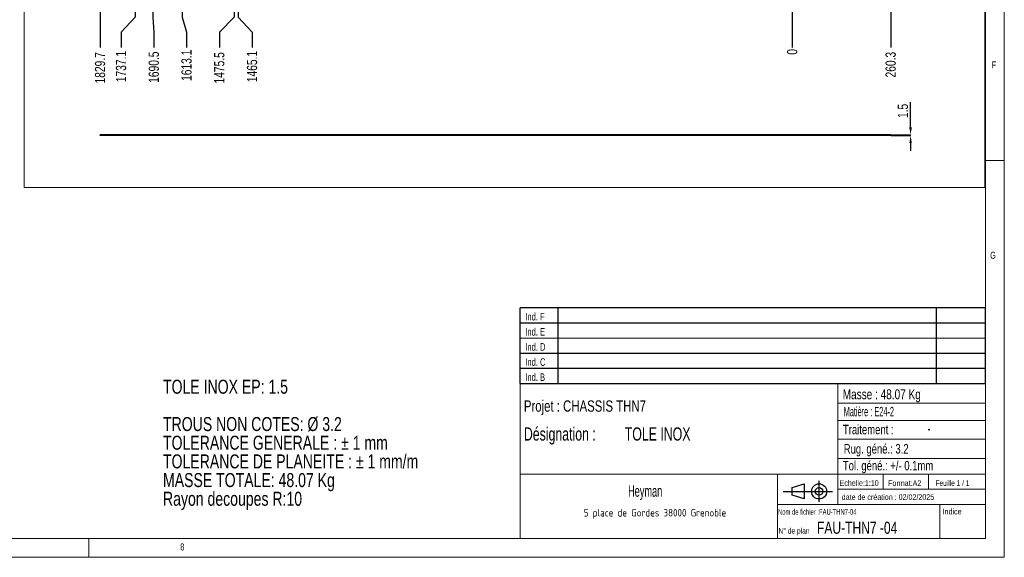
# Model space of a CAD drawing. Header units: millimetres. Extents: x 5 to 589, y 5 to 415.
# Tile 10 of 14: x 329 to 589, y 5 to 147. Entities that reach past the tile are written whole.
import ezdxf

# ---------------------------------------------------------------- set-up
doc = ezdxf.new("R2010")
doc.units = ezdxf.units.MM
doc.header["$PDSIZE"] = -1
doc.layers.add('COTES', color=1, linetype='Continuous')
doc.layers.add('NOTES', color=6, linetype='Continuous')
doc.layers.add('TRAIT-FORT', color=4, linetype='Continuous', lineweight=25)
doc.styles.add('SLDTEXTSTYLE0', font='TXT', dxfattribs={"width": 0.75})
doc.styles.add('SLDTEXTSTYLE1', font='TXT', dxfattribs={"width": 0.605})
doc.styles.add('SLDTEXTSTYLE2', font='TXT', dxfattribs={"width": 0.617423})
doc.styles.add('SLDTEXTSTYLE3', font='TXT', dxfattribs={"width": 0.7})
doc.styles.add('SLDTEXTSTYLE4', font='TXT', dxfattribs={"width": 0.535475})
doc.styles.add('SLDTEXTSTYLE5', font='ISOCP3', dxfattribs={"width": 0.96})
doc.styles.add('SLDTEXTSTYLE6', font='TXT', dxfattribs={"width": 0.692308})
doc.styles.add('SLDTEXTSTYLE7', font='TXT', dxfattribs={"width": 0.695728})
doc.dimstyles.new('SLDDIMSTYLE0', dxfattribs={"dimtxt": 2.7, "dimasz": 0.333333, "dimexe": 0, "dimexo": 0.0625, "dimgap": 0.675, "dimtad": 0, "dimtih": 1, "dimtoh": 1, "dimdec": 1, "dimlfac": 10, "dimrnd": 1e-09, "dimdsep": 46, "dimtxsty": 'SLDTEXTSTYLE0', "dimblk1": 'ORIGIN', "dimblk2": 'ORIGIN', "dimsah": 1, "dimcen": 0.09, "dimadec": 0, "dimazin": 2, "dimtfac": 1, "dimtdec": 1, "dimtofl": 0, "dimtmove": 0, "dimatfit": 3, "dimldrblk": 'ORIGIN', "dimfxl": 1, "dimfrac": 2, "dimtolj": 1, "dimtzin": 12, "dimarcsym": 0})
doc.dimstyles.new('SLDDIMSTYLE1', dxfattribs={"dimtxt": 2.7, "dimasz": 2, "dimexe": 0, "dimexo": 0.0625, "dimgap": 0.675, "dimtad": 0, "dimtih": 1, "dimtoh": 1, "dimdec": 1, "dimlfac": 10, "dimrnd": 1e-09, "dimzin": 12, "dimdsep": 46, "dimtxsty": 'SLDTEXTSTYLE0', "dimsah": 1, "dimcen": 0.09, "dimadec": 0, "dimazin": 3, "dimtfac": 1, "dimtdec": 1, "dimtofl": 0, "dimtmove": 0, "dimatfit": 3, "dimfxl": 1, "dimfrac": 2, "dimtolj": 1, "dimtzin": 12, "dimarcsym": 0})
doc.dimstyles.new('SLDDIMSTYLE6', dxfattribs={"dimtxt": 2.7, "dimasz": 2, "dimexe": 0, "dimexo": 0.0625, "dimgap": 0.675, "dimtad": 1, "dimdec": 1, "dimlfac": 10, "dimrnd": 1e-09, "dimzin": 12, "dimdsep": 46, "dimtxsty": 'SLDTEXTSTYLE0', "dimsah": 1, "dimcen": 0.09, "dimadec": 0, "dimazin": 3, "dimtfac": 1, "dimtdec": 1, "dimtmove": 0, "dimatfit": 0, "dimfxl": 1, "dimfrac": 2, "dimtolj": 1, "dimtzin": 12, "dimarcsym": 0})

# ---------------------------------------------------------------- blocks, each defined once
blk = doc.blocks.new('Bloc12')
for p, q in [((9.48, 0), (9.48, 5.6)), ((0, 2.8), (12.98, 2.8)), ((2.32, 3.8), (5.55, 4.8)), ((2.32, 1.8), (2.32, 3.8)), ((5.55, 4.8), (5.55, 0.8)), ((5.55, 0.8), (2.32, 1.8))]:
    blk.add_line(p, q)
for radius in [2, 1]:
    blk.add_circle((9.48, 2.8), radius)
blk = doc.blocks.new('Bloc11')
for p, q in [((123, 20), (0, 20)), ((0, 0), (0, 20)), ((10, 20), (10, 0)), ((110, 20), (110, 0)), ((123, 0), (123, 20)), ((0, 16), (123, 16)), ((0, 8), (123, 8)), ((0, 4), (123, 4)), ((0, 0), (123, 0))]:
    blk.add_line(p, q)
at = {"color": 7, "linetype": 'Continuous', "lineweight": 18}
blk.add_line((0, 12), (123, 12), dxfattribs=at)
at = {"color": 7}
for tag in ['AUTOATTR0', 'AUTOATTR1', 'AUTOATTR2', 'AUTOATTR3', 'AUTOATTR4', 'AUTOATTR5', 'AUTOATTR6', 'AUTOATTR7', 'AUTOATTR8', 'AUTOATTR9']:
    blk.add_attdef(tag, (0, 0), '', height=1, dxfattribs=at)
at = {"layer": 'NOTES', "color": 211, "char_height": 2, "attachment_point": 1, "style": 'SLDTEXTSTYLE0'}
for s, insert in [('Ind. F', (1.36, 18.66)), ('Ind. E', (1.36, 14.66)), ('Ind. D', (1.36, 10.66)), ('Ind. C', (1.36, 6.66)), ('Ind. B', (1.36, 2.66))]:
    blk.add_mtext(s, dxfattribs=dict(at, insert=insert))
blk = doc.blocks.new('SW_NOTE_0')
at = {"layer": 'NOTES', "color": 0, "char_height": 3.7042, "attachment_point": 1, "style": 'SLDTEXTSTYLE0'}
for s, insert in [('TOLE INOX EP: 1.5', (0, 4.77)), ('TROUS NON COTES: Ø 3.2', (0, -5.1)), ('TOLERANCE GENERALE : ± 1 mm', (0, -10.04)), ('TOLERANCE DE PLANEITE : ± 1 mm/m', (0, -14.98)), ('MASSE TOTALE: 48.07 Kg', (0, -19.92)), ('Rayon decoupes R:10', (0, -24.86))]:
    blk.add_mtext(s, dxfattribs=dict(at, insert=insert))
blk = doc.blocks.new('SW_NOTE_1')
at = {"layer": 'NOTES', "color": 0, "insert": (20.94, 2.58), "char_height": 2, "attachment_point": 2, "style": 'SLDTEXTSTYLE5'}
blk.add_mtext('5 place de Gordes 38000 Grenoble', dxfattribs=at)
blk = doc.blocks.new('SW_NOTE_2')
at = {"layer": 'NOTES', "color": 0, "char_height": 3.5, "attachment_point": 1, "style": 'SLDTEXTSTYLE7'}
for s, insert in [('Désignation :', (0, 4.51)), ('TOLE INOX', (26.67, 4.51))]:
    blk.add_mtext(s, dxfattribs=dict(at, insert=insert))
blk = doc.blocks.new('_D_55')
at = {"layer": 'COTES', "color": 0, "lineweight": -2, "transparency": 16777216}
blk.add_line((532.94, 352.61), (532.94, 139.87), dxfattribs=at)
at = {"layer": 'Defpoints', "color": 0, "transparency": 16777216}
for p in [(532.94, 352.67), (532.94, 352.67), (532.94, 139.87)]:
    blk.add_point(p, dxfattribs=at)
at = {"layer": 'COTES', "color": 0, "transparency": 16777216, "insert": (532.94, 138.69), "char_height": 2.7, "attachment_point": 5, "rotation": 90, "style": 'SLDTEXTSTYLE0'}
blk.add_mtext('\\A1;0', dxfattribs=at)
blk = doc.blocks.new('_Origin')
at = {"color": 0, "linetype": 'ByBlock', "lineweight": -2}
blk.add_line((0, 0), (-1, 0), dxfattribs=at)
blk.add_circle((0, 0), 0.5, dxfattribs=at)
blk = doc.blocks.new('_D_56')
at = {"layer": 'COTES', "color": 0, "lineweight": -2, "transparency": 16777216}
for p, q in [((386.43, 322.76), (386.43, 147.87)), ((386.43, 147.87), (390.15, 143.87)), ((390.15, 143.87), (390.15, 139.87))]:
    blk.add_line(p, q, dxfattribs=at)
at = {"layer": 'Defpoints', "color": 0, "transparency": 16777216}
for p in [(532.94, 352.67), (386.43, 322.82), (390.15, 139.87)]:
    blk.add_point(p, dxfattribs=at)
at = {"layer": 'COTES', "color": 0, "transparency": 16777216, "insert": (390.15, 134.81), "char_height": 2.7, "attachment_point": 5, "rotation": 90, "style": 'SLDTEXTSTYLE0'}
blk.add_mtext('\\A1;1465.1', dxfattribs=at)
blk = doc.blocks.new('_D_57')
at = {"layer": 'COTES', "color": 0, "lineweight": -2, "transparency": 16777216}
for p, q in [((385.39, 276.35), (385.39, 147.87)), ((385.39, 147.87), (381.49, 143.87)), ((381.49, 143.87), (381.49, 139.87))]:
    blk.add_line(p, q, dxfattribs=at)
at = {"layer": 'Defpoints', "color": 0, "transparency": 16777216}
for p in [(532.94, 352.67), (385.39, 276.41), (381.49, 139.87)]:
    blk.add_point(p, dxfattribs=at)
at = {"layer": 'COTES', "color": 0, "transparency": 16777216, "insert": (381.49, 134.47), "char_height": 2.7, "attachment_point": 5, "rotation": 90, "style": 'SLDTEXTSTYLE0'}
blk.add_mtext('\\A1;1475.5', dxfattribs=at)
blk = doc.blocks.new('_D_58')
at = {"layer": 'COTES', "color": 0, "lineweight": -2, "transparency": 16777216}
for p, q in [((371.63, 249.59), (371.63, 147.87)), ((371.63, 147.87), (372.83, 143.87)), ((372.83, 143.87), (372.83, 139.87))]:
    blk.add_line(p, q, dxfattribs=at)
at = {"layer": 'Defpoints', "color": 0, "transparency": 16777216}
for p in [(532.94, 352.67), (371.63, 249.65), (372.83, 139.87)]:
    blk.add_point(p, dxfattribs=at)
at = {"layer": 'COTES', "color": 0, "transparency": 16777216, "insert": (372.83, 135.14), "char_height": 2.7, "attachment_point": 5, "rotation": 90, "style": 'SLDTEXTSTYLE0'}
blk.add_mtext('\\A1;1613.1', dxfattribs=at)
blk = doc.blocks.new('_D_59')
at = {"layer": 'COTES', "color": 0, "lineweight": -2, "transparency": 16777216}
for p, q in [((363.89, 154.09), (363.89, 147.87)), ((363.89, 147.87), (364.17, 143.87)), ((364.17, 143.87), (364.17, 139.87))]:
    blk.add_line(p, q, dxfattribs=at)
at = {"layer": 'Defpoints', "color": 0, "transparency": 16777216}
for p in [(532.94, 352.67), (363.89, 154.15), (364.17, 139.87)]:
    blk.add_point(p, dxfattribs=at)
at = {"layer": 'COTES', "color": 0, "transparency": 16777216, "insert": (364.17, 134.64), "char_height": 2.7, "attachment_point": 5, "rotation": 90, "style": 'SLDTEXTSTYLE0'}
blk.add_mtext('\\A1;1690.5', dxfattribs=at)
blk = doc.blocks.new('_D_60')
at = {"layer": 'COTES', "color": 0, "lineweight": -2, "transparency": 16777216}
for p, q in [((359.23, 260.21), (359.23, 147.87)), ((359.23, 147.87), (355.52, 143.87)), ((355.52, 143.87), (355.52, 139.87))]:
    blk.add_line(p, q, dxfattribs=at)
at = {"layer": 'Defpoints', "color": 0, "transparency": 16777216}
for p in [(532.94, 352.67), (359.23, 260.27), (355.52, 139.87)]:
    blk.add_point(p, dxfattribs=at)
at = {"layer": 'COTES', "color": 0, "transparency": 16777216, "insert": (355.52, 134.81), "char_height": 2.7, "attachment_point": 5, "rotation": 90, "style": 'SLDTEXTSTYLE0'}
blk.add_mtext('\\A1;1737.1', dxfattribs=at)
blk = doc.blocks.new('_D_61')
at = {"layer": 'COTES', "color": 0, "lineweight": -2, "transparency": 16777216}
blk.add_line((349.97, 153.02), (349.97, 139.87), dxfattribs=at)
at = {"layer": 'Defpoints', "color": 0, "transparency": 16777216}
for p in [(532.94, 352.67), (349.97, 153.08), (349.97, 139.87)]:
    blk.add_point(p, dxfattribs=at)
at = {"layer": 'COTES', "color": 0, "transparency": 16777216, "insert": (349.97, 134.47), "char_height": 2.7, "attachment_point": 5, "rotation": 90, "style": 'SLDTEXTSTYLE0'}
blk.add_mtext('\\A1;1829.7', dxfattribs=at)
blk = doc.blocks.new('_D_62')
at = {"layer": 'COTES', "color": 0, "lineweight": -2, "transparency": 16777216}
blk.add_line((558.97, 153.02), (558.97, 139.87), dxfattribs=at)
at = {"layer": 'Defpoints', "color": 0, "transparency": 16777216}
for p in [(532.94, 352.67), (558.97, 153.08), (558.97, 139.87)]:
    blk.add_point(p, dxfattribs=at)
at = {"layer": 'COTES', "color": 0, "transparency": 16777216, "insert": (558.97, 135.31), "char_height": 2.7, "attachment_point": 5, "rotation": 90, "style": 'SLDTEXTSTYLE0'}
blk.add_mtext('\\A1;260.3', dxfattribs=at)
blk = doc.blocks.new('_D_154')
at = {"layer": 'COTES', "color": 0, "lineweight": -2, "transparency": 16777216}
for p, q in [((564.22, 118.71), (564.22, 125.43)), ((559.04, 116.71), (564.22, 116.71)), ((559.04, 116.56), (564.22, 116.56)), ((564.22, 116.56), (564.22, 116.71)), ((564.22, 114.56), (564.22, 112.56))]:
    blk.add_line(p, q, dxfattribs=at)
at = {"layer": 'COTES', "color": 0, "transparency": 16777216}
for points in [[(563.89, 118.71), (564.56, 118.71), (564.22, 116.71)], [(563.89, 114.56), (564.56, 114.56), (564.22, 116.56)]]:
    blk.add_solid(points, dxfattribs=at)
at = {"layer": 'Defpoints', "color": 0, "transparency": 16777216}
for p in [(558.97, 116.71), (558.97, 116.56), (564.22, 116.71)]:
    blk.add_point(p, dxfattribs=at)
at = {"layer": 'COTES', "color": 0, "transparency": 16777216, "insert": (560.85, 123.07), "char_height": 2.7, "attachment_point": 2, "rotation": 90, "style": 'SLDTEXTSTYLE0'}
blk.add_mtext('\\A1;1.5', dxfattribs=at)

msp = doc.modelspace()

# ---------------------------------------------------------------- linework, layer by layer
at = {"lineweight": 18}
for p, q in [((589, 5), (589, 415)), ((584, 10), (584, 410)), ((329.928, 401.805), (329.928, 102.852)), ((583.811, 401.805), (583.811, 102.852)), ((589, 110), (584, 110)), ((583.811, 102.852), (329.928, 102.852)), ((461, 51), (461, 10)), ((584, 51), (461, 51)), ((545, 51), (545, 19)), ((584, 51), (584, 10)), ((545, 45.756), (584, 45.756)), ((545, 41.178), (584, 41.178)), ((545, 36.245), (584, 36.245)), ((545, 31.178), (584, 31.178)), ((461, 27), (584, 27)), ((529, 27), (529, 10)), ((557, 27), (557, 23)), ((569, 27), (569, 23)), ((545, 23), (584, 23)), ((529, 19), (584, 19)), ((572, 19), (572, 10)), ((10, 10), (584, 10)), ((347, 5), (347, 10)), ((461, 10), (584, 10)), ((5, 5), (589, 5))]:
    msp.add_line(p, q, dxfattribs=at)
at = {"layer": 'TRAIT-FORT', "lineweight": 25}
for p, q in [((349.975, 116.558), (349.975, 116.708)), ((449.974, 116.708), (349.975, 116.708)), ((449.974, 116.558), (349.975, 116.558)), ((449.974, 116.558), (449.974, 116.708)), ((449.975, 116.708), (449.975, 116.558)), ((558.975, 116.708), (449.975, 116.708)), ((558.975, 116.558), (449.975, 116.558)), ((558.975, 116.708), (558.975, 116.558))]:
    msp.add_line(p, q, dxfattribs=at)

# ---------------------------------------------------------------- block references
for name, p in [('Bloc11', (460.994, 50.99)), ('Bloc11', (460.994, 50.99)), ('Bloc12', (530.56, 19.634)), ('Bloc12', (530.56, 19.634))]:
    msp.add_blockref(name, p)
at = {"layer": 'NOTES'}
for name, p in [('SW_NOTE_0', (366.601, 47.204)), ('SW_NOTE_2', (462.001, 34.863)), ('SW_NOTE_1', (475.738, 15.213))]:
    msp.add_blockref(name, p, dxfattribs=at)

# ---------------------------------------------------------------- texts
for s, insert, char_height, attachment_point, style in [('F', (585.667, 136.168), 1.852, 1, 'SLDTEXTSTYLE0'), ('G', (585.252, 85.823), 1.852, 1, 'SLDTEXTSTYLE0'), ('Masse : 48.07 Kg', (546.281, 49.443), 2.64583, 1, 'SLDTEXTSTYLE0'), ('Projet : CHASSIS THN7', (462.001, 46.515), 3, 1, 'SLDTEXTSTYLE0'), ('Matière : E24-2', (546.533, 44.799), 2.5, 1, 'SLDTEXTSTYLE4'), ('Traitement :', (546.343, 40.046), 2.5, 1, 'SLDTEXTSTYLE0'), ('-', (569.101, 40.593), 3, 2, 'SLDTEXTSTYLE1'), ('Rug. géné.: 3.2', (546.551, 34.945), 2.5, 1, 'SLDTEXTSTYLE0'), ('Tol. géné.: +/- 0.1mm', (546.324, 30.499), 2.5, 1, 'SLDTEXTSTYLE0'), ('Heyman', (494.063, 24.027), 3, 2, 'SLDTEXTSTYLE1'), ('Echelle:1:10', (545.453, 25.405), 1.5, 1, 'SLDTEXTSTYLE0'), ('Format:A2', (558.289, 25.38), 1.5, 1, 'SLDTEXTSTYLE0'), ('Feuille 1 / 1', (570.806, 25.384), 1.5, 1, 'SLDTEXTSTYLE6'), ('date de création : 02/02/2025', (546.009, 21.695), 1.5, 1, 'SLDTEXTSTYLE0'), ('Nom de fichier :FAU-THN7-04', (529.181, 17.767), 1.5, 1, 'SLDTEXTSTYLE2'), ('Indice', (572.693, 17.86), 1.5, 1, 'SLDTEXTSTYLE0'), ('FAU-THN7 -04', (539.491, 14.406), 3.175, 1, 'SLDTEXTSTYLE0'), ('N° de plan', (529.302, 12.765), 1.5, 1, 'SLDTEXTSTYLE3'), ('8', (371.167, 8.668), 1.852, 1, 'SLDTEXTSTYLE0')]:
    msp.add_mtext(s, dxfattribs=dict(at, insert=insert, char_height=char_height, attachment_point=attachment_point, style=style))

# ---------------------------------------------------------------- dimensions: what is measured, and where the dimension line sits
at = {"layer": 'COTES'}
for feature_location, offset, origin, dimstyle, picture, middle in [((349.975, 153.079), (0, -13.211), (532.941, 352.671), 'SLDDIMSTYLE1', '_D_61', (349.975, 134.468)), ((359.231, 260.271), (-3.715, -120.403), (532.941, 352.671), 'SLDDIMSTYLE1', '_D_60', (355.516, 134.805)), ((363.891, 154.151), (0.284, -14.283), (532.941, 352.671), 'SLDDIMSTYLE1', '_D_59', (364.174, 134.637)), ((371.631, 249.651), (1.202, -109.783), (532.941, 352.671), 'SLDDIMSTYLE1', '_D_58', (372.833, 135.143)), ((385.395, 276.411), (-3.904, -136.543), (532.941, 352.671), 'SLDDIMSTYLE1', '_D_57', (381.491, 134.468)), ((386.435, 322.821), (3.715, -182.953), (532.941, 352.671), 'SLDDIMSTYLE1', '_D_56', (390.149, 134.805)), ((532.940799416, 352.670865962), (0, -212.802971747), (532.940799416, 352.670865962), 'SLDDIMSTYLE0', '_D_55', (532.940799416, 138.686644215)), ((558.975, 153.079), (0, -13.211), (532.941, 352.671), 'SLDDIMSTYLE1', '_D_62', (558.975, 135.312))]:
    dim = msp.add_ordinate_dim(feature_location=feature_location, offset=offset, dtype=1, origin=origin, dimstyle=dimstyle, dxfattribs=at)
    dim.commit()
    dim.dimension.update_dxf_attribs({"geometry": picture, "text_midpoint": middle})
dim = msp.add_linear_dim(base=(564.223, 116.708), p1=(558.975, 116.558), p2=(558.975, 116.708), angle=90, dimstyle='SLDDIMSTYLE6', dxfattribs=at)
dim.commit()
dim.dimension.update_dxf_attribs({"geometry": '_D_154', "text_midpoint": (564.223, 123.07), "dimtype": 160})

doc.saveas('drawing.dxf')
